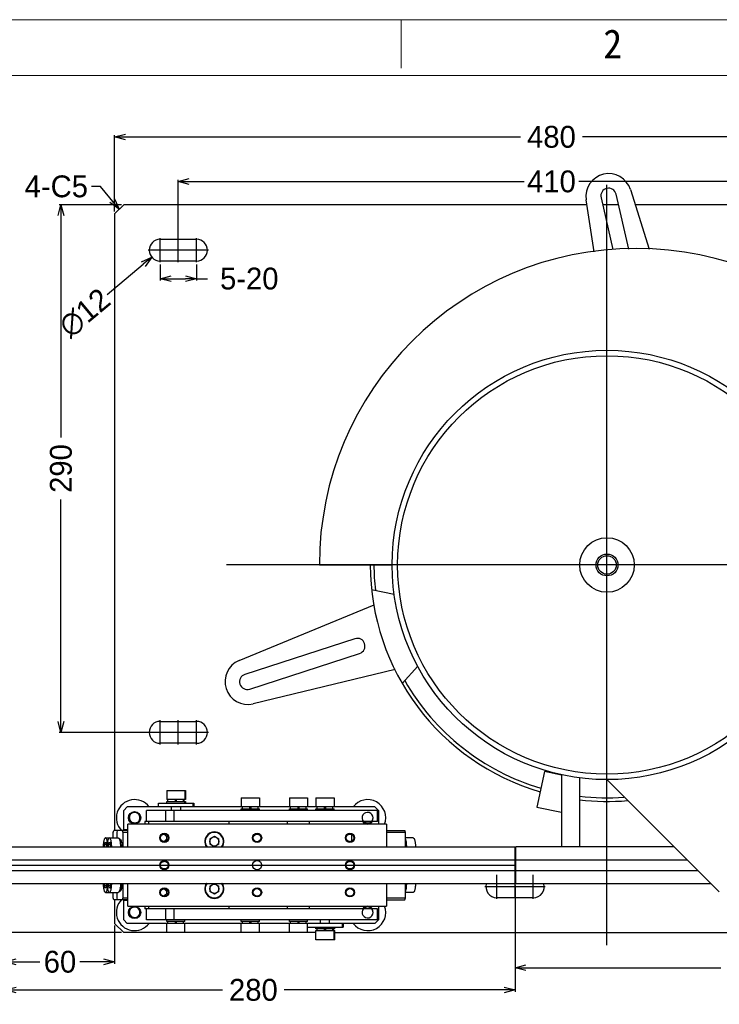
# Model space of a CAD drawing. Header units: millimetres. Extents: x -43833 to -38083, y -3638 to -2112.
# Tile 25 of 114: x -43524 to -43140, y -2925 to -2384. Entities that reach past the tile are written whole.
import ezdxf
from ezdxf.enums import TextEntityAlignment as Align
from ezdxf.lldxf.tags import DXFTag

# ---------------------------------------------------------------- set-up
doc = ezdxf.new("R2010")
doc.units = ezdxf.units.MM
doc.layers.add('02___PRT_ALL_AXES', color=7, linetype='Continuous')
doc.layers.add('用户自定义1', color=4, linetype='Continuous', lineweight=13)
doc.styles.add('样式 2', font='simkai.ttf', dxfattribs={"width": 0.95})
tags = doc.linetypes.add('CENTER', pattern=[2, 1.25, -0.25, 0.25, -0.25]).pattern_tags.tags
tags[10:11] = [DXFTag(74, 4), DXFTag(75, 0), DXFTag(340, '0'), DXFTag(46, 1.0), DXFTag(50, 0.0), DXFTag(44, 0.0), DXFTag(45, 0.0)]
tags[8:9] = [DXFTag(74, 4), DXFTag(75, 0), DXFTag(340, '0'), DXFTag(46, 1.0), DXFTag(50, 0.0), DXFTag(44, 0.0), DXFTag(45, 0.0)]
tags[6:7] = [DXFTag(74, 4), DXFTag(75, 0), DXFTag(340, '0'), DXFTag(46, 1.0), DXFTag(50, 0.0), DXFTag(44, 0.0), DXFTag(45, 0.0)]
tags[4:5] = [DXFTag(74, 4), DXFTag(75, 0), DXFTag(340, '0'), DXFTag(46, 1.0), DXFTag(50, 0.0), DXFTag(44, 0.0), DXFTag(45, 0.0)]
doc.dimstyles.new('副本 12', dxfattribs={"dimtxt": 12, "dimasz": 6, "dimexe": 1, "dimexo": 1.2, "dimgap": 2, "dimtad": 0, "dimtxsty": 'Standard', "dimblk": 'OPEN30', "dimcen": 0, "dimclrd": 5, "dimclre": 3, "dimclrt": 256, "dimadec": 0, "dimazin": 2, "dimtm": 1e-09, "dimtfac": 0.6, "dimtofl": 0, "dimtmove": 0, "dimatfit": 3, "dimldrblk": 'OPEN30', "dimfxl": 1, "dimtolj": 1, "dimarcsym": 0})

# ---------------------------------------------------------------- blocks, each defined once
blk = doc.blocks.new('_Open30')
at = {"color": 0, "linetype": 'ByBlock', "lineweight": -2}
for p, q in [((-1, 0.268), (0, 0)), ((0, 0), (-1, -0.268)), ((0, 0), (-1, 0))]:
    blk.add_line(p, q, dxfattribs=at)
blk = doc.blocks.new('*D81')
at = {"color": 3, "linetype": 'ByBlock', "lineweight": -2}
for p, q in [((-43437.27, -2509.43), (-43437.27, -2471.88)), ((-43027.27, -2509.43), (-43027.27, -2471.88))]:
    blk.add_line(p, q, dxfattribs=at)
at = {"color": 5, "linetype": 'ByBlock', "lineweight": -2}
for p, q in [((-43431.27, -2472.88), (-43247.27, -2472.88)), ((-43033.27, -2472.88), (-43217.27, -2472.88))]:
    blk.add_line(p, q, dxfattribs=at)
at = {"layer": 'Defpoints', "color": 0, "linetype": 'ByBlock'}
for p in [(-43437.27, -2472.88), (-43437.27, -2510.63), (-43027.27, -2510.63)]:
    blk.add_point(p, dxfattribs=at)
at = {"color": 5, "linetype": 'ByBlock', "lineweight": -2, "xscale": 6, "yscale": 6, "zscale": 6, "rotation": 180}
blk.add_blockref('_Open30', (-43437.27, -2472.88), dxfattribs=at)
at = {"color": 5, "linetype": 'ByBlock', "lineweight": -2, "xscale": 6, "yscale": 6, "zscale": 6}
blk.add_blockref('_Open30', (-43027.27, -2472.88), dxfattribs=at)
at = {"linetype": 'ByBlock', "insert": (-43232.27, -2472.88), "char_height": 12, "attachment_point": 5}
blk.add_mtext('\\A1;410', dxfattribs=at)
blk = doc.blocks.new('*D82')
at = {"color": 3, "linetype": 'ByBlock', "lineweight": -2}
for p, q in [((-43472.27, -2489.43), (-43472.27, -2447.37)), ((-42992.27, -2489.43), (-42992.27, -2447.37))]:
    blk.add_line(p, q, dxfattribs=at)
at = {"color": 5, "linetype": 'ByBlock', "lineweight": -2}
for p, q in [((-43466.27, -2448.37), (-43249.27, -2448.37)), ((-42998.27, -2448.37), (-43215.27, -2448.37))]:
    blk.add_line(p, q, dxfattribs=at)
at = {"layer": 'Defpoints', "color": 0, "linetype": 'ByBlock'}
for p in [(-43472.27, -2448.37), (-43472.27, -2490.63), (-42992.27, -2490.63)]:
    blk.add_point(p, dxfattribs=at)
at = {"color": 5, "linetype": 'ByBlock', "lineweight": -2, "xscale": 6, "yscale": 6, "zscale": 6, "rotation": 180}
blk.add_blockref('_Open30', (-43472.27, -2448.37), dxfattribs=at)
at = {"color": 5, "linetype": 'ByBlock', "lineweight": -2, "xscale": 6, "yscale": 6, "zscale": 6}
blk.add_blockref('_Open30', (-42992.27, -2448.37), dxfattribs=at)
at = {"linetype": 'ByBlock', "insert": (-43232.27, -2448.37), "char_height": 12, "attachment_point": 5}
blk.add_mtext('\\A1;480', dxfattribs=at)
blk = doc.blocks.new('*D85')
at = {"color": 3, "linetype": 'ByBlock', "lineweight": -2}
for p, q in [((-43468.47, -2485.63), (-43502.7, -2485.63)), ((-43448.47, -2775.63), (-43502.7, -2775.63))]:
    blk.add_line(p, q, dxfattribs=at)
at = {"color": 5, "linetype": 'ByBlock', "lineweight": -2}
for p, q in [((-43501.7, -2491.63), (-43501.7, -2613.63)), ((-43501.7, -2769.63), (-43501.7, -2647.63))]:
    blk.add_line(p, q, dxfattribs=at)
at = {"layer": 'Defpoints', "color": 0, "linetype": 'ByBlock'}
for p in [(-43467.27, -2485.63), (-43501.7, -2775.63), (-43447.27, -2775.63)]:
    blk.add_point(p, dxfattribs=at)
at = {"color": 5, "linetype": 'ByBlock', "lineweight": -2, "xscale": 6, "yscale": 6, "zscale": 6}
for p, rotation in [((-43501.7, -2485.63), 90), ((-43501.7, -2775.63), 270)]:
    blk.add_blockref('_Open30', p, dxfattribs=dict(at, rotation=rotation))
at = {"linetype": 'ByBlock', "insert": (-43501.7, -2630.63), "char_height": 12, "attachment_point": 5, "rotation": 90}
blk.add_mtext('\\A1;290', dxfattribs=at)
blk = doc.blocks.new('*D86')
at = {"color": 3, "linetype": 'ByBlock', "lineweight": -2}
for p, q in [((-43252.27, -2867.83), (-43252.27, -2906.02)), ((-42992.27, -2881.83), (-42992.27, -2906.02))]:
    blk.add_line(p, q, dxfattribs=at)
at = {"color": 5, "linetype": 'ByBlock', "lineweight": -2}
for p, q in [((-43246.27, -2905.02), (-43139.27, -2905.02)), ((-42998.27, -2905.02), (-43105.27, -2905.02))]:
    blk.add_line(p, q, dxfattribs=at)
at = {"layer": 'Defpoints', "color": 0, "linetype": 'ByBlock'}
for p in [(-43252.27, -2866.63), (-42992.27, -2880.63), (-43252.27, -2905.02)]:
    blk.add_point(p, dxfattribs=at)
at = {"color": 5, "linetype": 'ByBlock', "lineweight": -2, "xscale": 6, "yscale": 6, "zscale": 6, "rotation": 180}
blk.add_blockref('_Open30', (-43252.27, -2905.02), dxfattribs=at)
at = {"color": 5, "linetype": 'ByBlock', "lineweight": -2, "xscale": 6, "yscale": 6, "zscale": 6}
blk.add_blockref('_Open30', (-42992.27, -2905.02), dxfattribs=at)
at = {"linetype": 'ByBlock', "insert": (-43122.27, -2905.02), "char_height": 12, "attachment_point": 5}
blk.add_mtext('\\A1;260', dxfattribs=at)
blk = doc.blocks.new('*D87')
at = {"color": 3, "linetype": 'ByBlock', "lineweight": -2}
for p, q in [((-43532.27, -2859.83), (-43532.27, -2918.25)), ((-43252.27, -2859.83), (-43252.27, -2918.25))]:
    blk.add_line(p, q, dxfattribs=at)
at = {"color": 5, "linetype": 'ByBlock', "lineweight": -2}
for p, q in [((-43526.27, -2917.25), (-43413.02, -2917.25)), ((-43258.27, -2917.25), (-43379.02, -2917.25))]:
    blk.add_line(p, q, dxfattribs=at)
at = {"layer": 'Defpoints', "color": 0, "linetype": 'ByBlock'}
for p in [(-43532.27, -2858.63), (-43252.27, -2858.63), (-43252.27, -2917.25)]:
    blk.add_point(p, dxfattribs=at)
at = {"color": 5, "linetype": 'ByBlock', "lineweight": -2, "xscale": 6, "yscale": 6, "zscale": 6, "rotation": 180}
blk.add_blockref('_Open30', (-43532.27, -2917.25), dxfattribs=at)
at = {"color": 5, "linetype": 'ByBlock', "lineweight": -2, "xscale": 6, "yscale": 6, "zscale": 6}
blk.add_blockref('_Open30', (-43252.27, -2917.25), dxfattribs=at)
at = {"linetype": 'ByBlock', "insert": (-43396.02, -2917.25), "char_height": 12, "attachment_point": 5}
blk.add_mtext('\\A1;280', dxfattribs=at)
blk = doc.blocks.new('*D88')
at = {"color": 3, "linetype": 'ByBlock', "lineweight": -2}
for p, q in [((-43532.27, -2859.83), (-43532.27, -2902.8)), ((-43472.27, -2881.83), (-43472.27, -2902.8))]:
    blk.add_line(p, q, dxfattribs=at)
at = {"color": 5, "linetype": 'ByBlock', "lineweight": -2}
for p, q in [((-43526.27, -2901.8), (-43513.27, -2901.8)), ((-43478.27, -2901.8), (-43491.27, -2901.8))]:
    blk.add_line(p, q, dxfattribs=at)
at = {"layer": 'Defpoints', "color": 0, "linetype": 'ByBlock'}
for p in [(-43532.27, -2858.63), (-43472.27, -2880.63), (-43472.27, -2901.8)]:
    blk.add_point(p, dxfattribs=at)
at = {"color": 5, "linetype": 'ByBlock', "lineweight": -2, "xscale": 6, "yscale": 6, "zscale": 6, "rotation": 180}
blk.add_blockref('_Open30', (-43532.27, -2901.8), dxfattribs=at)
at = {"color": 5, "linetype": 'ByBlock', "lineweight": -2, "xscale": 6, "yscale": 6, "zscale": 6}
blk.add_blockref('_Open30', (-43472.27, -2901.8), dxfattribs=at)
at = {"linetype": 'ByBlock', "insert": (-43502.27, -2901.8), "char_height": 12, "attachment_point": 5}
blk.add_mtext('\\A1;60', dxfattribs=at)
blk = doc.blocks.new('*D91')
at = {"color": 5, "linetype": 'ByBlock', "lineweight": -2}
for p, q in [((-43573.01, -2848.63), (-43573.01, -2842.63)), ((-43573.01, -2879.63), (-43573.01, -2854.63))]:
    blk.add_line(p, q, dxfattribs=at)
at = {"color": 3, "linetype": 'ByBlock', "lineweight": -2}
for p, q in [((-43533.47, -2848.63), (-43574.01, -2848.63)), ((-43468.47, -2885.63), (-43574.01, -2885.63))]:
    blk.add_line(p, q, dxfattribs=at)
at = {"layer": 'Defpoints', "color": 0, "linetype": 'ByBlock'}
for p in [(-43573.01, -2848.63), (-43532.27, -2848.63), (-43467.27, -2885.63)]:
    blk.add_point(p, dxfattribs=at)
at = {"color": 5, "linetype": 'ByBlock', "lineweight": -2, "xscale": 6, "yscale": 6, "zscale": 6}
for p, rotation in [((-43573.01, -2848.63), 90), ((-43573.01, -2885.63), 270)]:
    blk.add_blockref('_Open30', p, dxfattribs=dict(at, rotation=rotation))
at = {"linetype": 'ByBlock', "insert": (-43573.01, -2815.63), "char_height": 12, "attachment_point": 5, "rotation": 90}
blk.add_mtext('\\A1;37%%P10', dxfattribs=at)
blk = doc.blocks.new('*D92')
at = {"color": 3, "linetype": 'ByBlock', "lineweight": -2}
for p, q in [((-43447.27, -2518.43), (-43447.27, -2527.29)), ((-43427.27, -2518.43), (-43427.27, -2527.29))]:
    blk.add_line(p, q, dxfattribs=at)
at = {"color": 5, "linetype": 'ByBlock', "lineweight": -2}
for p, q in [((-43441.27, -2526.29), (-43433.27, -2526.29)), ((-43427.27, -2526.29), (-43421.27, -2526.29))]:
    blk.add_line(p, q, dxfattribs=at)
at = {"layer": 'Defpoints', "color": 0, "linetype": 'ByBlock'}
for p in [(-43447.27, -2517.23), (-43427.27, -2517.23), (-43427.27, -2526.29)]:
    blk.add_point(p, dxfattribs=at)
at = {"color": 5, "linetype": 'ByBlock', "lineweight": -2, "xscale": 6, "yscale": 6, "zscale": 6, "rotation": 180}
blk.add_blockref('_Open30', (-43447.27, -2526.29), dxfattribs=at)
at = {"color": 5, "linetype": 'ByBlock', "lineweight": -2, "xscale": 6, "yscale": 6, "zscale": 6}
blk.add_blockref('_Open30', (-43427.27, -2526.29), dxfattribs=at)
at = {"linetype": 'ByBlock', "insert": (-43398.27, -2526.29), "char_height": 12, "attachment_point": 5}
blk.add_mtext('\\A1;5-20', dxfattribs=at)
blk = doc.blocks.new('*D93')
at = {"color": 5, "linetype": 'ByBlock', "lineweight": -2}
blk.add_line((-43476.38, -2534.9), (-43456.49, -2518.31), dxfattribs=at)
at = {"layer": 'Defpoints', "color": 0, "linetype": 'ByBlock'}
for p in [(-43442.66, -2506.79), (-43451.88, -2514.47)]:
    blk.add_point(p, dxfattribs=at)
at = {"color": 5, "linetype": 'ByBlock', "lineweight": -2, "xscale": 6, "yscale": 6, "zscale": 6, "rotation": 39.82447417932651}
blk.add_blockref('_Open30', (-43451.88, -2514.47), dxfattribs=at)
at = {"linetype": 'ByBlock', "insert": (-43488.67, -2545.15), "char_height": 12, "attachment_point": 5, "rotation": 39.8245}
blk.add_mtext('\\A1;∅12', dxfattribs=at)
blk = doc.blocks.new('*D94')
at = {"color": 5, "linetype": 'ByBlock', "lineweight": -2}
blk.add_line((-43045.47, -2811.6), (-43050.12, -2807.8), dxfattribs=at)
at = {"layer": 'Defpoints', "color": 0, "linetype": 'ByBlock'}
for p in [(-43348.78, -2563.26), (-43054.76, -2803.99)]:
    blk.add_point(p, dxfattribs=at)
at = {"color": 5, "linetype": 'ByBlock', "lineweight": -2, "xscale": 6, "yscale": 6, "zscale": 6, "rotation": 140.6913244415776}
blk.add_blockref('_Open30', (-43054.76, -2803.99), dxfattribs=at)
at = {"linetype": 'ByBlock', "insert": (-43027.68, -2826.17), "char_height": 12, "attachment_point": 5, "rotation": 320.6913}
blk.add_mtext('\\A1;∅380', dxfattribs=at)

msp = doc.modelspace()

# ---------------------------------------------------------------- linework, layer by layer
at = {"color": 1, "linetype": 'CENTER', "ltscale": 193.04}
for p, q in [((-43201.771, -2892.63), (-43201.771, -2474.63)), ((-42992.771, -2683.63), (-43410.771, -2683.63))]:
    msp.add_line(p, q, dxfattribs=at)
at = {"color": 7, "linetype": 'Continuous'}
for p, q in [((-43188.907, -2477.292), (-43178.638, -2510.035)), ((-43208.862, -2511.577), (-43213.194, -2482.899)), ((-43205.031, -2481.745), (-43198.473, -2510.149)), ((-43189.776, -2510.035), (-43196.749, -2479.833)), ((-43472.271, -2490.63), (-43467.271, -2485.63)), ((-43212.781, -2485.63), (-43467.271, -2485.63)), ((-43195.411, -2485.63), (-43204.134, -2485.63)), ((-42997.271, -2485.63), (-43186.292, -2485.63)), ((-43472.271, -2490.63), (-43472.271, -2829.63)), ((-43447.271, -2504.63), (-43427.271, -2504.63)), ((-43427.271, -2516.63), (-43447.271, -2516.63)), ((-43359.771, -2683.63), (-43319.771, -2683.63)), ((-43331.078, -2697.038), (-43318.598, -2699.691)), ((-43403.881, -2736.195), (-43329.585, -2705.554)), ((-43340.275, -2724.163), (-43400.667, -2743.786)), ((-43398.04, -2751.87), (-43337.648, -2732.247)), ((-43318.062, -2741.019), (-43396.179, -2759.901)), ((-43305.727, -2739.305), (-43314.264, -2748.786)), ((-43447.271, -2769.63), (-43427.271, -2769.63)), ((-43427.271, -2781.63), (-43447.271, -2781.63)), ((-43236.116, -2797.111), (-43240.274, -2816.674)), ((-43226.801, -2799.091), (-43236.116, -2797.111)), ((-43226.771, -2798.951), (-43226.771, -2838.63)), ((-43216.771, -2838.63), (-43216.771, -2800.672)), ((-43201.771, -2801.63), (-43140.069, -2863.332)), ((-43443.64, -2807.63), (-43433.373, -2807.63)), ((-43443.64, -2807.63), (-43443.64, -2812.63)), ((-43433.64, -2807.63), (-43433.64, -2812.63)), ((-43433.373, -2807.63), (-43433.373, -2812.63)), ((-43433.373, -2812.63), (-43443.64, -2812.63)), ((-43443.64, -2813.63), (-43433.64, -2813.63)), ((-43443.64, -2814.63), (-43443.64, -2813.63)), ((-43442.94, -2813.63), (-43442.94, -2812.63)), ((-43438.89, -2813.63), (-43438.89, -2812.63)), ((-43438.39, -2812.63), (-43438.39, -2813.63)), ((-43434.34, -2813.63), (-43434.34, -2812.63)), ((-43434.073, -2813.63), (-43434.073, -2812.63)), ((-43433.64, -2814.63), (-43433.64, -2813.63)), ((-43433.543, -2813.63), (-43433.373, -2813.63)), ((-43433.373, -2813.63), (-43433.373, -2814.63)), ((-43402.64, -2811.63), (-43392.64, -2811.63)), ((-43402.64, -2811.63), (-43402.64, -2816.63)), ((-43392.64, -2811.63), (-43392.64, -2816.63)), ((-43376.24, -2811.63), (-43366.24, -2811.63)), ((-43376.24, -2811.63), (-43376.24, -2816.63)), ((-43366.24, -2811.63), (-43366.24, -2816.63)), ((-43361.64, -2811.63), (-43351.64, -2811.63)), ((-43361.64, -2811.63), (-43361.64, -2816.63)), ((-43351.64, -2811.63), (-43351.64, -2816.63)), ((-43465.271, -2816.63), (-43467.271, -2818.63)), ((-43467.271, -2829.63), (-43467.271, -2818.63)), ((-43329.271, -2816.63), (-43465.271, -2816.63)), ((-43327.835, -2818.63), (-43454.64, -2818.63)), ((-43454.64, -2824.63), (-43454.64, -2818.63)), ((-43448.206, -2814.63), (-43428.807, -2814.63)), ((-43448.206, -2816.63), (-43448.206, -2814.63)), ((-43444.298, -2818.63), (-43444.298, -2824.63)), ((-43441.14, -2816.63), (-43441.14, -2818.63)), ((-43439.469, -2824.63), (-43439.469, -2818.63)), ((-43436.14, -2816.63), (-43436.14, -2818.63)), ((-43429.207, -2814.63), (-43429.207, -2816.63)), ((-43428.807, -2814.63), (-43428.807, -2816.63)), ((-43402.64, -2817.63), (-43392.64, -2817.63)), ((-43402.64, -2818.63), (-43402.64, -2817.63)), ((-43401.94, -2817.63), (-43401.94, -2816.63)), ((-43397.89, -2817.63), (-43397.89, -2816.63)), ((-43397.39, -2816.63), (-43397.39, -2817.63)), ((-43393.34, -2817.63), (-43393.34, -2816.63)), ((-43392.64, -2818.63), (-43392.64, -2817.63)), ((-43376.24, -2817.63), (-43366.24, -2817.63)), ((-43376.24, -2818.63), (-43376.24, -2817.63)), ((-43375.54, -2817.63), (-43375.54, -2816.63)), ((-43371.49, -2817.63), (-43371.49, -2816.63)), ((-43370.99, -2816.63), (-43370.99, -2817.63)), ((-43366.94, -2817.63), (-43366.94, -2816.63)), ((-43366.24, -2818.63), (-43366.24, -2817.63)), ((-43361.64, -2817.63), (-43351.64, -2817.63)), ((-43361.64, -2818.63), (-43361.64, -2817.63)), ((-43360.94, -2817.63), (-43360.94, -2816.63)), ((-43356.89, -2817.63), (-43356.89, -2816.63)), ((-43356.39, -2816.63), (-43356.39, -2817.63)), ((-43352.34, -2817.63), (-43352.34, -2816.63)), ((-43351.64, -2818.63), (-43351.64, -2817.63)), ((-43327.271, -2818.63), (-43329.271, -2816.63)), ((-43327.835, -2824.63), (-43327.835, -2818.63)), ((-43327.271, -2818.63), (-43327.271, -2826.13)), ((-43240.274, -2816.674), (-43226.771, -2819.544)), ((-43464.271, -2822.63), (-43463.921, -2822.63)), ((-43327.835, -2824.63), (-43455.64, -2824.63)), ((-43455.64, -2824.63), (-43455.64, -2826.13)), ((-43453.554, -2824.63), (-43453.554, -2826.13)), ((-43409.24, -2826.13), (-43409.24, -2824.63)), ((-43377.24, -2826.13), (-43377.24, -2824.63)), ((-43365.24, -2826.13), (-43365.24, -2824.63)), ((-43472.999, -2830.63), (-43472.741, -2829.63)), ((-43464.954, -2829.63), (-43472.741, -2829.63)), ((-43470.899, -2830.63), (-43470.64, -2829.63)), ((-43468.052, -2829.63), (-43467.793, -2830.63)), ((-43464.954, -2829.13), (-43467.271, -2829.13)), ((-43322.954, -2826.13), (-43464.954, -2826.13)), ((-43464.954, -2838.63), (-43464.954, -2826.13)), ((-43322.954, -2826.13), (-43322.954, -2838.63)), ((-43322.954, -2829.63), (-43312.759, -2829.63)), ((-43312.501, -2830.63), (-43312.759, -2829.63)), ((-43477.889, -2837.186), (-43477.242, -2835.743)), ((-43477.242, -2833.63), (-43470.312, -2833.63)), ((-43477.242, -2835.743), (-43476.595, -2837.186)), ((-43475.789, -2837.186), (-43475.142, -2835.743)), ((-43475.142, -2835.743), (-43474.495, -2837.186)), ((-43472.999, -2833.63), (-43472.999, -2830.63)), ((-43470.899, -2833.63), (-43470.899, -2830.63)), ((-43469.346, -2834.33), (-43469.655, -2834.33)), ((-43464.954, -2830.63), (-43467.793, -2830.63)), ((-43467.793, -2830.63), (-43467.793, -2838.63)), ((-43419.954, -2834.186), (-43417.454, -2832.743)), ((-43419.954, -2834.186), (-43419.954, -2837.073)), ((-43417.454, -2832.743), (-43414.954, -2834.186)), ((-43414.954, -2837.073), (-43414.954, -2834.186)), ((-43341.954, -2835.476), (-43341.954, -2831.783)), ((-43312.501, -2830.63), (-43322.954, -2830.63)), ((-43312.501, -2838.63), (-43312.501, -2830.63)), ((-43308.258, -2833.63), (-43312.501, -2833.63)), ((-43532.271, -2838.63), (-43252.271, -2838.63)), ((-43477.889, -2837.186), (-43476.595, -2837.186)), ((-43477.889, -2837.186), (-43477.889, -2838.63)), ((-43476.595, -2838.63), (-43476.595, -2837.186)), ((-43475.789, -2837.186), (-43474.495, -2837.186)), ((-43475.789, -2837.186), (-43475.789, -2838.63)), ((-43474.495, -2838.63), (-43474.495, -2837.186)), ((-43417.454, -2838.516), (-43419.954, -2837.073)), ((-43414.954, -2837.073), (-43417.454, -2838.516)), ((-43252.271, -2858.63), (-43252.271, -2838.63)), ((-43164.771, -2838.63), (-43251.771, -2838.63)), ((-43251.771, -2858.63), (-43251.771, -2838.63)), ((-43532.271, -2845.63), (-43252.271, -2845.63)), ((-43251.771, -2845.63), (-43157.771, -2845.63)), ((-43532.271, -2851.63), (-43252.271, -2851.63)), ((-43251.771, -2851.63), (-43151.771, -2851.63)), ((-43252.271, -2854.63), (-43251.771, -2854.63)), ((-43532.271, -2858.63), (-43252.271, -2858.63)), ((-43477.889, -2858.63), (-43477.889, -2860.073)), ((-43476.595, -2860.073), (-43477.889, -2860.073)), ((-43477.242, -2861.516), (-43477.889, -2860.073)), ((-43476.595, -2860.073), (-43477.242, -2861.516)), ((-43476.595, -2860.073), (-43476.595, -2858.63)), ((-43475.789, -2858.63), (-43475.789, -2860.073)), ((-43474.495, -2860.073), (-43475.789, -2860.073)), ((-43475.142, -2861.516), (-43475.789, -2860.073)), ((-43474.495, -2860.073), (-43475.142, -2861.516)), ((-43474.495, -2860.073), (-43474.495, -2858.63)), ((-43469.652, -2862.922), (-43469.282, -2862.922)), ((-43467.793, -2858.63), (-43467.793, -2866.63)), ((-43464.954, -2871.13), (-43464.954, -2858.63)), ((-43419.954, -2860.186), (-43417.454, -2858.743)), ((-43419.954, -2860.186), (-43419.954, -2863.073)), ((-43417.454, -2858.743), (-43414.954, -2860.186)), ((-43414.954, -2863.073), (-43414.954, -2860.186)), ((-43322.954, -2858.63), (-43322.954, -2871.13)), ((-43312.501, -2866.63), (-43312.501, -2858.63)), ((-43251.771, -2858.63), (-43144.771, -2858.63)), ((-43477.242, -2863.63), (-43470.312, -2863.63)), ((-43472.999, -2866.63), (-43472.999, -2863.63)), ((-43472.741, -2867.63), (-43472.999, -2866.63)), ((-43464.954, -2867.63), (-43472.741, -2867.63)), ((-43472.271, -2867.63), (-43472.271, -2880.63)), ((-43470.899, -2866.63), (-43470.899, -2863.63)), ((-43470.64, -2867.63), (-43470.899, -2866.63)), ((-43467.793, -2866.63), (-43468.052, -2867.63)), ((-43467.793, -2866.63), (-43464.954, -2866.63)), ((-43467.271, -2878.63), (-43467.271, -2867.63)), ((-43464.954, -2868.13), (-43467.271, -2868.13)), ((-43417.454, -2864.516), (-43419.954, -2863.073)), ((-43414.954, -2863.073), (-43417.454, -2864.516)), ((-43322.954, -2866.63), (-43312.501, -2866.63)), ((-43322.954, -2867.63), (-43312.759, -2867.63)), ((-43312.759, -2867.63), (-43312.501, -2866.63)), ((-43308.258, -2863.63), (-43312.501, -2863.63)), ((-43242.271, -2866.63), (-43262.271, -2866.63)), ((-43464.954, -2871.13), (-43322.954, -2871.13)), ((-43455.64, -2871.13), (-43455.64, -2872.63)), ((-43327.835, -2872.63), (-43455.64, -2872.63)), ((-43454.64, -2878.63), (-43454.64, -2872.63)), ((-43453.554, -2871.13), (-43453.554, -2872.63)), ((-43444.298, -2872.63), (-43444.298, -2878.63)), ((-43439.469, -2878.63), (-43439.469, -2872.63)), ((-43409.24, -2872.63), (-43409.24, -2871.13)), ((-43377.24, -2872.63), (-43377.24, -2871.13)), ((-43365.24, -2872.63), (-43365.24, -2871.13)), ((-43327.835, -2878.63), (-43327.835, -2872.63)), ((-43327.271, -2871.13), (-43327.271, -2878.63)), ((-43467.271, -2878.63), (-43465.271, -2880.63)), ((-43464.271, -2874.63), (-43463.921, -2874.63)), ((-43327.835, -2878.63), (-43454.64, -2878.63)), ((-43443.64, -2879.63), (-43443.64, -2878.63)), ((-43433.64, -2879.63), (-43433.64, -2878.63)), ((-43402.64, -2879.63), (-43402.64, -2878.63)), ((-43392.64, -2879.63), (-43392.64, -2878.63)), ((-43376.24, -2879.63), (-43376.24, -2878.63)), ((-43366.24, -2879.63), (-43366.24, -2878.63)), ((-43359.14, -2880.63), (-43359.14, -2878.63)), ((-43354.14, -2880.63), (-43354.14, -2878.63)), ((-43329.271, -2880.63), (-43327.271, -2878.63)), ((-43467.271, -2885.63), (-43472.271, -2880.63)), ((-43366.24, -2880.63), (-43465.271, -2880.63)), ((-43433.64, -2879.63), (-43443.64, -2879.63)), ((-43443.64, -2885.63), (-43443.64, -2880.63)), ((-43442.94, -2880.63), (-43442.94, -2879.63)), ((-43438.89, -2880.63), (-43438.89, -2879.63)), ((-43438.39, -2879.63), (-43438.39, -2880.63)), ((-43434.34, -2880.63), (-43434.34, -2879.63)), ((-43433.64, -2885.63), (-43433.64, -2880.63)), ((-43392.64, -2879.63), (-43402.64, -2879.63)), ((-43402.64, -2885.63), (-43402.64, -2880.63)), ((-43401.94, -2880.63), (-43401.94, -2879.63)), ((-43397.89, -2880.63), (-43397.89, -2879.63)), ((-43397.39, -2879.63), (-43397.39, -2880.63)), ((-43393.34, -2880.63), (-43393.34, -2879.63)), ((-43392.64, -2885.63), (-43392.64, -2880.63)), ((-43366.24, -2879.63), (-43376.24, -2879.63)), ((-43376.24, -2885.63), (-43376.24, -2880.63)), ((-43375.54, -2880.63), (-43375.54, -2879.63)), ((-43371.49, -2880.63), (-43371.49, -2879.63)), ((-43370.99, -2879.63), (-43370.99, -2880.63)), ((-43366.94, -2880.63), (-43366.94, -2879.63)), ((-43366.24, -2885.63), (-43366.24, -2880.63)), ((-43329.271, -2880.63), (-43366.23, -2880.63)), ((-43366.23, -2882.63), (-43346.683, -2882.63)), ((-43361.64, -2883.63), (-43361.64, -2882.63)), ((-43351.274, -2883.63), (-43361.64, -2883.63)), ((-43360.94, -2884.63), (-43360.94, -2883.63)), ((-43356.89, -2884.63), (-43356.89, -2883.63)), ((-43356.39, -2883.63), (-43356.39, -2884.63)), ((-43352.34, -2884.63), (-43352.34, -2883.63)), ((-43351.974, -2884.63), (-43351.974, -2883.63)), ((-43351.64, -2883.63), (-43351.64, -2882.63)), ((-43351.274, -2883.63), (-43351.274, -2882.63)), ((-43347.232, -2880.63), (-43347.232, -2882.63)), ((-43346.683, -2880.63), (-43346.683, -2882.63)), ((-43361.64, -2885.63), (-43467.271, -2885.63)), ((-43361.64, -2884.63), (-43351.274, -2884.63)), ((-43361.64, -2889.63), (-43361.64, -2884.63)), ((-43351.274, -2889.63), (-43361.64, -2889.63)), ((-43351.64, -2889.63), (-43351.64, -2884.63)), ((-43351.274, -2889.63), (-43351.274, -2884.63)), ((-43351.274, -2885.63), (-42997.271, -2885.63))]:
    msp.add_line(p, q, dxfattribs=at)
at = {"color": 1, "linetype": 'CENTER', "ltscale": 6.096}
for p, q in [((-43447.271, -2517.23), (-43447.271, -2504.03)), ((-43427.271, -2517.23), (-43427.271, -2504.03)), ((-43440.671, -2510.63), (-43453.871, -2510.63)), ((-43420.671, -2510.63), (-43433.871, -2510.63)), ((-43447.271, -2782.23), (-43447.271, -2769.03)), ((-43427.271, -2782.23), (-43427.271, -2769.03)), ((-43440.671, -2775.63), (-43453.871, -2775.63)), ((-43420.671, -2775.63), (-43433.871, -2775.63)), ((-43262.271, -2867.23), (-43262.271, -2854.03)), ((-43242.271, -2867.23), (-43242.271, -2854.03)), ((-43255.671, -2860.63), (-43268.871, -2860.63)), ((-43235.671, -2860.63), (-43248.871, -2860.63))]:
    msp.add_line(p, q, dxfattribs=at)
at = {"color": 1, "linetype": 'CENTER', "ltscale": 1.34112}
for p, q in [((-43437.271, -2517.23), (-43437.271, -2504.03)), ((-43420.671, -2510.63), (-43453.871, -2510.63)), ((-43437.271, -2782.23), (-43437.271, -2769.03)), ((-43420.671, -2775.63), (-43453.871, -2775.63))]:
    msp.add_line(p, q, dxfattribs=at)
at = {"color": 1, "linetype": 'CENTER', "ltscale": 56.896}
msp.add_line((-43532.271, -2848.63), (-43252.271, -2848.63), dxfattribs=at)
at = {"color": 1, "linetype": 'CENTER', "ltscale": 1.2192}
for p, q in [((-43252.271, -2866.63), (-43252.271, -2854.63)), ((-43235.671, -2860.63), (-43268.871, -2860.63))]:
    msp.add_line(p, q, dxfattribs=at)
at = {"color": 7, "linetype": 'Continuous'}
for centre, radius in [((-43201.771, -2683.63), 6), ((-43201.771, -2683.63), 5.1), ((-43461.271, -2822.63), 3.4), ((-43444.954, -2833.63), 2.5), ((-43444.954, -2833.63), 2.1), ((-43417.454, -2835.63), 2.5), ((-43393.954, -2833.63), 2.5), ((-43393.954, -2833.63), 2.1), ((-43342.954, -2833.63), 2.5), ((-43342.954, -2833.63), 2.1), ((-43444.954, -2848.63), 2.5), ((-43393.954, -2848.63), 2.5), ((-43342.954, -2848.63), 2.5), ((-43444.954, -2863.63), 2.5), ((-43444.954, -2863.63), 2.1), ((-43417.454, -2861.63), 2.5), ((-43393.954, -2863.63), 2.5), ((-43393.954, -2863.63), 2.1), ((-43342.954, -2863.63), 2.5), ((-43342.954, -2863.63), 2.1), ((-43461.271, -2874.63), 3.4)]:
    msp.add_circle(centre, radius, dxfattribs=at)
for centre, radius, start, end in [((-43200.834, -2481.032), 12.5, 17.41173, 188.58827), ((-43200.89, -2480.789), 4.25, 13, 193), ((-43447.271, -2510.63), 6, 90, 270), ((-43427.271, -2510.63), 6, 270, 90), ((-43185.771, -2683.63), 174, 0, 180), ((-43201.771, -2683.63), 130, 180.00448, 253.59429), ((-43201.771, -2683.63), 128, 179.99733, 186.20996), ((-43338.961, -2728.205), 4.25, 288, 108), ((-43399.116, -2747.751), 12.5, 112.41173, 283.58827), ((-43399.353, -2747.828), 4.25, 108, 288), ((-43201.771, -2683.63), 128.001, 209.79004, 253.51866), ((-43447.271, -2775.63), 6, 90, 270), ((-43427.271, -2775.63), 6, 270, 90), ((-43201.771, -2683.63), 130, 263.35167, 274.95554), ((-43201.771, -2683.63), 128.001, 263.26311, 274.1872), ((-43461.271, -2822.63), 3, 306, 294.54545), ((-43333.271, -2822.63), 3, 0, 222.31424), ((-43461.271, -2822.63), 3, 294.54545, 306), ((-43461.127, -2822.56), 2.976, 299.23148, 302.95982), ((-43333.271, -2822.63), 3.4, 216.32639, 323.67361), ((-43333.271, -2822.63), 3, 222.31424, 294.54545), ((-43333.271, -2822.63), 3, 294.54545, 306), ((-43333.127, -2822.56), 2.976, 299.23148, 302.95982), ((-43333.271, -2822.63), 3, 306, 317.67435), ((-43333.271, -2822.63), 3, 317.67435, 0), ((-43417.454, -2835.63), 5.25, 324.8335, 215.16674), ((-43472.799, -2835.702), 3.433, 22.21951, 24.10679), ((-43417.454, -2835.63), 5, 322.75783, 217.24215), ((-43481.892, -2838.028), 12.841, 8.48983, 8.64541), ((-43472.771, -2861.569), 3.404, 335.88451, 337.58366), ((-43473.092, -2861.435), 3.751, 337.56545, 338.13505), ((-43481.646, -2859.269), 12.593, 351.11717, 351.23692), ((-43481.834, -2859.24), 12.783, 351.23729, 351.50898), ((-43417.454, -2861.63), 5.25, 144.8335, 35.16674), ((-43417.454, -2861.63), 5, 142.75783, 37.24215), ((-43262.271, -2860.63), 6, 160.21612, 270), ((-43242.271, -2860.63), 6, 270, 19.78388), ((-43471.272, -2862.339), 1.716, 326.31647, 328.59625), ((-43461.271, -2874.63), 3, 306, 294.54545), ((-43333.271, -2874.63), 3, 137.60195, 0), ((-43333.271, -2874.63), 3.4, 36.32639, 143.67361), ((-43333.271, -2874.63), 3, 42.39979, 137.60195), ((-43333.271, -2874.63), 3, 0, 42.39979), ((-43461.271, -2874.63), 3, 294.54545, 306), ((-43461.127, -2874.56), 2.976, 299.23148, 302.95982)]:
    msp.add_arc(centre, radius, start, end, dxfattribs=at)
at = {"color": 7, "linetype": 'Continuous', "extrusion": (0, 0, -1)}
for centre in [(-43445.976, -2833.63), (-43445.976, -2863.63)]:
    msp.add_ellipse(centre, major_axis=(-2.291, 0), ratio=0.8950617, start_param=1.7588605, end_param=4.5243248, dxfattribs=at)
at = {"color": 7, "linetype": 'Continuous'}
for points, start_tangent, end_tangent in [([(-43459.674, -2825.157), (-43461.116, -2825.534), (-43462.555, -2825.146), (-43463.147, -2824.684), (-43463.594, -2824.081), (-43463.86, -2823.378), (-43463.921, -2822.63)], (-0.8726334, -0.4883759), (0.0599504, 0.9982014)), ([(-43331.674, -2825.157), (-43332.572, -2825.483), (-43333.526, -2825.504), (-43334.435, -2825.212), (-43335.195, -2824.635)], (-0.8726334, -0.4883759), (-0.680781, 0.732487)), ([(-43477.242, -2833.63), (-43477.737, -2834.01), (-43477.852, -2834.22), (-43477.961, -2834.472), (-43478.157, -2835.094), (-43478.318, -2835.852), (-43478.438, -2836.716), (-43478.511, -2837.655), (-43478.536, -2838.63)], (-1, -0.000001), (0, -1)), ([(-43476.184, -2835.752), (-43476.39, -2834.865), (-43476.646, -2834.192), (-43476.787, -2833.949), (-43476.935, -2833.772), (-43477.088, -2833.665), (-43477.242, -2833.63)], (-0.1792151, 0.9838099), (-1, -0.000001)), ([(-43475.142, -2833.63), (-43475.637, -2834.01), (-43475.752, -2834.22), (-43475.861, -2834.472), (-43476.057, -2835.094), (-43476.218, -2835.852), (-43476.337, -2836.716), (-43476.411, -2837.655), (-43476.436, -2838.63)], (-1, -0.0000014), (0, -1)), ([(-43473.848, -2838.63), (-43473.873, -2837.655), (-43473.946, -2836.716), (-43474.066, -2835.852), (-43474.227, -2835.094), (-43474.423, -2834.472), (-43474.532, -2834.22), (-43474.647, -2834.01), (-43475.142, -2833.63)], (0, 1), (-1, -0.0000014)), ([(-43470.312, -2833.63), (-43470.066, -2833.721), (-43469.946, -2833.834), (-43469.829, -2833.991)], (1, -0.0000005), (0.5409415, -0.8410602)), ([(-43469.829, -2833.991), (-43469.787, -2834.06), (-43469.665, -2834.3)], (0.5409415, -0.8410602), (0.4088455, -0.9126036)), ([(-43469.62, -2834.404), (-43469.382, -2835.153), (-43469.196, -2836.098)], (0.3785666, -0.9255741), (0.1503216, -0.9886371)), ([(-43469.346, -2834.33), (-43468.92, -2834.657), (-43468.822, -2834.837), (-43468.728, -2835.054), (-43468.559, -2835.589), (-43468.421, -2836.241), (-43468.318, -2836.984), (-43468.255, -2837.791), (-43468.233, -2838.63)], (1, 0), (0.0000244, -1)), ([(-43447.054, -2833.63), (-43446.954, -2832.989), (-43446.657, -2832.4), (-43446.192, -2831.933), (-43445.605, -2831.633), (-43444.954, -2831.53), (-43444.303, -2831.633), (-43443.716, -2831.934), (-43443.251, -2832.401), (-43442.954, -2832.99), (-43442.854, -2833.63)], (0.0020735, 0.9999979), (0.0017317, -0.9999985)), ([(-43442.854, -2833.63), (-43442.954, -2834.27), (-43443.252, -2834.859), (-43443.717, -2835.326), (-43444.304, -2835.626), (-43444.955, -2835.73), (-43445.606, -2835.626), (-43446.193, -2835.326), (-43446.657, -2834.858), (-43446.955, -2834.269), (-43447.054, -2833.63)], (-0.0020735, -0.9999979), (-0.0017317, 0.9999985)), ([(-43345.054, -2833.63), (-43344.954, -2832.989), (-43344.657, -2832.4), (-43344.192, -2831.933), (-43343.605, -2831.633), (-43342.954, -2831.53), (-43342.303, -2831.633), (-43341.716, -2831.934), (-43341.251, -2832.401), (-43340.954, -2832.99), (-43340.854, -2833.63)], (0.0020735, 0.9999979), (0.0017317, -0.9999985)), ([(-43340.854, -2833.63), (-43340.954, -2834.27), (-43341.252, -2834.859), (-43341.717, -2835.326), (-43342.304, -2835.626), (-43342.955, -2835.73), (-43343.606, -2835.626), (-43344.193, -2835.326), (-43344.657, -2834.858), (-43344.955, -2834.269), (-43345.054, -2833.63)], (-0.0020735, -0.9999979), (-0.0017317, 0.9999985)), ([(-43311.975, -2838.63), (-43312.115, -2836.54), (-43312.282, -2835.664), (-43312.5, -2834.977)], (-0.0000244, 1), (-0.3845374, 0.9231094)), ([(-43311.794, -2838.63), (-43311.842, -2837.275), (-43311.984, -2836.022), (-43312.208, -2834.964), (-43312.498, -2834.18)], (0, 1), (-0.450996, 0.892526)), ([(-43308.258, -2833.63), (-43307.763, -2834.01), (-43307.648, -2834.22), (-43307.539, -2834.472), (-43307.343, -2835.094), (-43307.182, -2835.852), (-43307.062, -2836.716), (-43306.989, -2837.655), (-43306.964, -2838.63)], (1, -0.0000014), (0, -1)), ([(-43469.191, -2836.132), (-43469.116, -2836.718), (-43469.018, -2838.63)], (0.1476365, -0.9890417), (0, -1)), ([(-43447.054, -2848.63), (-43446.954, -2847.989), (-43446.657, -2847.4), (-43446.192, -2846.933), (-43445.605, -2846.633), (-43444.954, -2846.53), (-43444.303, -2846.633), (-43443.716, -2846.934), (-43443.251, -2847.401), (-43442.954, -2847.99), (-43442.854, -2848.63)], (0.0020735, 0.9999979), (0.0017317, -0.9999985)), ([(-43345.054, -2848.63), (-43344.954, -2847.989), (-43344.657, -2847.4), (-43344.192, -2846.933), (-43343.605, -2846.633), (-43342.954, -2846.53), (-43342.303, -2846.633), (-43341.716, -2846.934), (-43341.251, -2847.401), (-43340.954, -2847.99), (-43340.854, -2848.63)], (0.0020735, 0.9999979), (0.0017317, -0.9999985)), ([(-43442.854, -2848.63), (-43442.954, -2849.27), (-43443.252, -2849.859), (-43443.717, -2850.326), (-43444.304, -2850.626), (-43444.955, -2850.73), (-43445.606, -2850.626), (-43446.193, -2850.326), (-43446.657, -2849.858), (-43446.955, -2849.269), (-43447.054, -2848.63)], (-0.0020735, -0.9999979), (-0.0017317, 0.9999985)), ([(-43340.854, -2848.63), (-43340.954, -2849.27), (-43341.252, -2849.859), (-43341.717, -2850.326), (-43342.304, -2850.626), (-43342.955, -2850.73), (-43343.606, -2850.626), (-43344.193, -2850.326), (-43344.657, -2849.858), (-43344.955, -2849.269), (-43345.054, -2848.63)], (-0.0020735, -0.9999979), (-0.0017317, 0.9999985)), ([(-43478.536, -2858.63), (-43478.511, -2859.605), (-43478.438, -2860.543), (-43478.318, -2861.407), (-43478.157, -2862.165), (-43477.961, -2862.787), (-43477.852, -2863.039), (-43477.737, -2863.249), (-43477.242, -2863.63)], (0, -1), (1, 0.000001)), ([(-43477.242, -2863.63), (-43477.088, -2863.594), (-43476.935, -2863.487), (-43476.787, -2863.311), (-43476.646, -2863.067), (-43476.39, -2862.395), (-43476.184, -2861.507)], (1, 0.000001), (0.1792165, 0.9838097)), ([(-43476.436, -2858.63), (-43476.411, -2859.605), (-43476.337, -2860.543), (-43476.218, -2861.407), (-43476.057, -2862.165), (-43475.861, -2862.787), (-43475.752, -2863.039), (-43475.637, -2863.249), (-43475.142, -2863.63)], (0, -1), (1, 0.0000014)), ([(-43475.142, -2863.63), (-43474.647, -2863.249), (-43474.532, -2863.039), (-43474.423, -2862.787), (-43474.227, -2862.165), (-43474.066, -2861.407), (-43473.946, -2860.543), (-43473.873, -2859.605), (-43473.848, -2858.63)], (1, 0.0000014), (0, 1)), ([(-43469.665, -2862.959), (-43469.7, -2863.034), (-43469.807, -2863.234)], (-0.4089063, -0.9125764), (-0.5214884, -0.8532583)), ([(-43469.204, -2861.214), (-43469.384, -2862.113), (-43469.611, -2862.832)], (-0.1544158, -0.9880059), (-0.3724583, -0.9280489)), ([(-43468.233, -2858.63), (-43468.312, -2860.217), (-43468.408, -2860.94), (-43468.537, -2861.58), (-43468.695, -2862.116), (-43468.876, -2862.527), (-43469.074, -2862.799), (-43469.282, -2862.922)], (0.0000244, -1), (-0.9756067, -0.2195257)), ([(-43469.018, -2858.63), (-43469.029, -2859.281), (-43469.191, -2861.128)], (0, -1), (-0.1476625, -0.9890378)), ([(-43447.054, -2863.63), (-43446.954, -2862.989), (-43446.657, -2862.4), (-43446.192, -2861.933), (-43445.605, -2861.633), (-43444.954, -2861.53), (-43444.303, -2861.633), (-43443.716, -2861.934), (-43443.251, -2862.401), (-43442.954, -2862.99), (-43442.854, -2863.63)], (0.0020735, 0.9999979), (0.0017317, -0.9999985)), ([(-43345.054, -2863.63), (-43344.954, -2862.989), (-43344.657, -2862.4), (-43344.192, -2861.933), (-43343.605, -2861.633), (-43342.954, -2861.53), (-43342.303, -2861.633), (-43341.716, -2861.934), (-43341.251, -2862.401), (-43340.954, -2862.99), (-43340.854, -2863.63)], (0.0020735, 0.9999979), (0.0017317, -0.9999985)), ([(-43312.498, -2863.079), (-43312.208, -2862.295), (-43311.984, -2861.237), (-43311.842, -2859.984), (-43311.794, -2858.63)], (0.4509932, 0.8925274), (0, 1)), ([(-43312.497, -2862.274), (-43312.28, -2861.587), (-43312.114, -2860.712), (-43311.975, -2858.63)], (0.3818571, 0.9242214), (-0.0000244, 1)), ([(-43306.964, -2858.63), (-43306.989, -2859.605), (-43307.062, -2860.543), (-43307.182, -2861.407), (-43307.343, -2862.165), (-43307.539, -2862.787), (-43307.648, -2863.039), (-43307.763, -2863.249), (-43308.258, -2863.63)], (0, -1), (-1, 0.0000014)), ([(-43469.844, -2863.291), (-43470.074, -2863.544), (-43470.312, -2863.63)], (-0.5550208, -0.8318364), (-1, 0.0000005)), ([(-43442.854, -2863.63), (-43442.954, -2864.27), (-43443.252, -2864.859), (-43443.717, -2865.326), (-43444.304, -2865.626), (-43444.955, -2865.73), (-43445.606, -2865.626), (-43446.193, -2865.326), (-43446.657, -2864.858), (-43446.955, -2864.269), (-43447.054, -2863.63)], (-0.0020735, -0.9999979), (-0.0017317, 0.9999985)), ([(-43340.854, -2863.63), (-43340.954, -2864.27), (-43341.252, -2864.859), (-43341.717, -2865.326), (-43342.304, -2865.626), (-43342.955, -2865.73), (-43343.606, -2865.626), (-43344.193, -2865.326), (-43344.657, -2864.858), (-43344.955, -2864.269), (-43345.054, -2863.63)], (-0.0020735, -0.9999979), (-0.0017317, 0.9999985)), ([(-43459.674, -2877.157), (-43461.116, -2877.534), (-43462.555, -2877.146), (-43463.147, -2876.684), (-43463.594, -2876.081), (-43463.86, -2875.378), (-43463.921, -2874.63)], (-0.8726334, -0.4883759), (0.0599504, 0.9982014))]:
    msp.add_spline(points, degree=3, dxfattribs=dict(at, start_tangent=start_tangent, end_tangent=end_tangent))
at = {"layer": '02___PRT_ALL_AXES', "color": 7, "linetype": 'Continuous'}
for radius in [118, 115, 15, 6]:
    msp.add_circle((-43201.771, -2683.63), radius, dxfattribs=at)
for centre, start, end in [((-43461.271, -2822.63), 37.14386, 224.71962), ((-43333.271, -2822.63), 339.35542, 142.85614), ((-43461.271, -2874.63), 135.28038, 322.85614), ((-43333.271, -2874.63), 217.14386, 20.64458)]:
    msp.add_arc(centre, 10, start, end, dxfattribs=at)
at = {"layer": '用户自定义1', "color": 0, "lineweight": 15, "ltscale": 0.3}
for p, q in [((-43314.753, -2410.517), (-43314.753, -2383.919)), ((-43802.653, -2414.507), (-42077.492, -2414.507))]:
    msp.add_line(p, q, dxfattribs=at)
msp.add_lwpolyline([(-43833.241, -2383.919), (-42169.256, -2383.919), (-42046.904, -2383.919)], dxfattribs=at)

# ---------------------------------------------------------------- texts
at = {"linetype": 'ByBlock', "insert": (-43486.877, -2469.521), "char_height": 12, "attachment_point": 3}
msp.add_mtext('4-C5', dxfattribs=at)
at = {"layer": '用户自定义1', "color": 0, "lineweight": 15, "ltscale": 0.3, "style": '样式 2', "width": 0.95}
msp.add_text('2', height=15.959, dxfattribs=at).set_placement((-43198.607, -2405.197), align=Align.CENTER)

# ---------------------------------------------------------------- dimensions: what is measured, and where the dimension line sits
at = {"color": 5, "linetype": 'ByBlock'}
for base, p1, p2, angle, picture, middle in [((-43472.271, -2448.369), (-42992.271, -2490.63), (-43472.271, -2490.63), 180, '*D82', (-43232.271, -2448.369)), ((-43437.271, -2472.876), (-43027.271, -2510.63), (-43437.271, -2510.63), 180, '*D81', (-43232.271, -2472.876)), ((-43501.697, -2775.63), (-43467.271, -2485.63), (-43447.271, -2775.63), 90, '*D85', (-43501.697, -2630.63))]:
    dim = msp.add_linear_dim(base=base, p1=p1, p2=p2, angle=angle, dimstyle='副本 12', dxfattribs=at)
    dim.commit()
    dim.dimension.update_dxf_attribs({"geometry": picture, "text_midpoint": middle})
dim = msp.add_diameter_dim_2p(p1=(-43442.663, -2506.787), p2=(-43451.879, -2514.472), dimstyle='副本 12', dxfattribs=at)
dim.commit()
dim.dimension.update_dxf_attribs({"geometry": '*D93', "text_midpoint": (-43488.667, -2545.149), "dimtype": 163})
for base, p1, p2, angle, text, picture, middle in [((-43427.271, -2526.291), (-43447.271, -2517.23), (-43427.271, -2517.23), 180, '5-<>', '*D92', (-43398.271, -2526.291)), ((-43573.009, -2848.63), (-43467.271, -2885.63), (-43532.271, -2848.63), 90, '<>%%P10', '*D91', (-43573.009, -2815.63))]:
    dim = msp.add_linear_dim(base=base, p1=p1, p2=p2, angle=angle, text=text, dimstyle='副本 12', dxfattribs=at)
    dim.commit()
    dim.dimension.update_dxf_attribs({"geometry": picture, "text_midpoint": middle})
dim = msp.add_diameter_dim_2p(p1=(-43348.783, -2563.265), p2=(-43054.76, -2803.994), dimstyle='副本 12', dxfattribs=at)
dim.commit()
dim.dimension.update_dxf_attribs({"geometry": '*D94', "text_midpoint": (-43027.679, -2826.167)})
for base, p1, p2, picture, middle in [((-43252.271, -2917.247), (-43532.271, -2858.63), (-43252.271, -2858.63), '*D87', (-43396.019, -2917.247)), ((-43472.271, -2901.798), (-43532.271, -2858.63), (-43472.271, -2880.63), '*D88', (-43502.271, -2901.798)), ((-43252.271, -2905.019), (-42992.271, -2880.63), (-43252.271, -2866.63), '*D86', (-43122.271, -2905.019))]:
    dim = msp.add_linear_dim(base=base, p1=p1, p2=p2, angle=180, dimstyle='副本 12', dxfattribs=at)
    dim.commit()
    dim.dimension.update_dxf_attribs({"geometry": picture, "text_midpoint": middle, "dimtype": 160})

# ---------------------------------------------------------------- leaders
at = {"color": 5, "linetype": 'ByBlock', "annotation_type": 0, "has_hookline": 1, "hookline_direction": 1, "text_width": 44}
msp.add_leader([(-43469.771, -2488.13), (-43479.919, -2475.521), (-43484.877, -2475.521)], dimstyle='副本 12', override={"dimgap": 2, "dimtad": 0}, dxfattribs=at)

doc.saveas('drawing.dxf')
